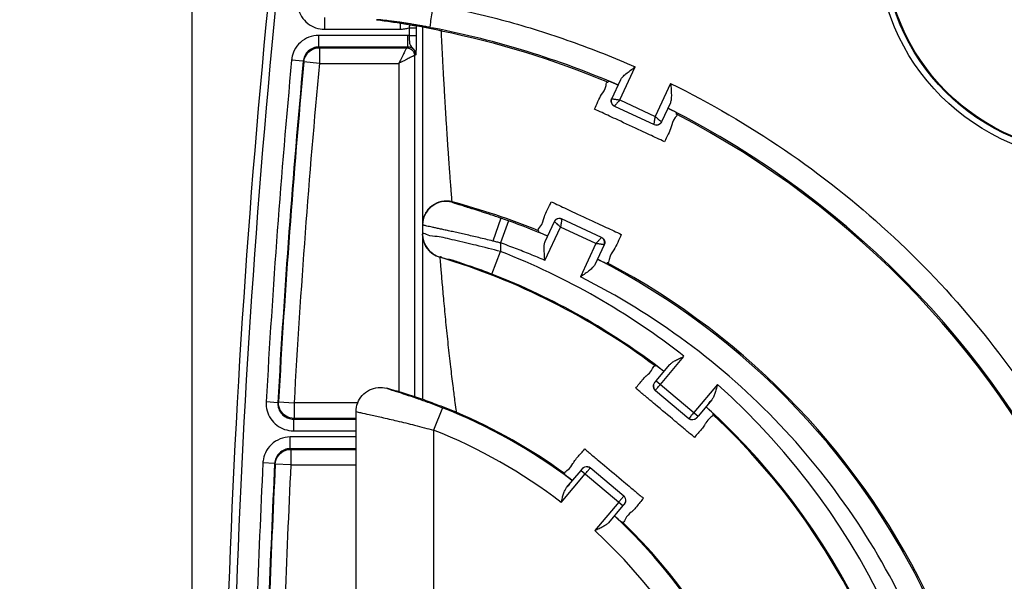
# Model space of a CAD drawing. Header units: inches. Extents: x 0 to 34, y 0 to 22.
# Tile 18 of 73: x 13.4 to 14.7, y 4.5 to 5.2. Entities that reach past the tile are written whole.
import ezdxf

# ---------------------------------------------------------------- set-up
doc = ezdxf.new("R2010")
doc.units = ezdxf.units.IN
doc.header["$LTSCALE"] = 1.87
doc.header["$MEASUREMENT"] = 0
doc.layers.get('0').update_dxf_attribs({"linetype": 'CONTINUOUS'})
doc.layers.add('DIMENSIONS', color=7, linetype='CONTINUOUS')
doc.styles.get("Standard").update_dxf_attribs({"font": 'txt', "width": 0.8})
doc.dimstyles.new('DIMSTYLE_1', dxfattribs={"dimtxt": 0.125, "dimasz": 0.18, "dimexe": 0.18, "dimexo": 0.0625, "dimgap": 0.09, "dimtad": 0, "dimtih": 1, "dimtoh": 1, "dimdec": 3, "dimzin": 4, "dimdsep": 46, "dimtxsty": 'STANDARD', "dimblk": '_FILLED', "dimblk1": '_FILLED', "dimblk2": '_FILLED', "dimcen": 0.09, "dimadec": 0, "dimazin": 0, "dimtp": 0.001, "dimtm": 0.001, "dimtfac": 1, "dimtdec": 3, "dimtofl": 0, "dimtmove": 0, "dimatfit": 3, "dimldrblk": '_FILLED', "dimfxl": 1, "dimtolj": 1, "dimtzin": 4, "dimarcsym": 0})

# ---------------------------------------------------------------- blocks, each defined once
blk = doc.blocks.new('_FILLED')
at = {"color": 0, "linetype": 'BYBLOCK'}
blk.add_solid([(0, 0), (-1, 0.1736), (-1, -0.1736)], dxfattribs=at)
blk = doc.blocks.new('*D8')
at = {"layer": 'DIMENSIONS', "color": 2, "linetype": 'CONTINUOUS'}
for p, q in [((13.6517, 4.3177), (13.6517, 7.3207)), ((20.187, 4.2632), (20.187, 7.3207)), ((13.6517, 7.1957), (16.2943, 7.1957)), ((20.187, 7.1957), (17.5443, 7.1957))]:
    blk.add_line(p, q, dxfattribs=at)
at = {"layer": 'DIMENSIONS', "color": 2, "linetype": 'CONTINUOUS', "xscale": 0.18, "yscale": 0.18, "zscale": 0.18, "rotation": 180}
blk.add_blockref('_FILLED', (13.6517, 7.1957), dxfattribs=at)
at = {"layer": 'DIMENSIONS', "color": 2, "linetype": 'CONTINUOUS', "xscale": 0.18, "yscale": 0.18, "zscale": 0.18}
blk.add_blockref('_FILLED', (20.187, 7.1957), dxfattribs=at)
at = {"layer": 'DIMENSIONS', "color": 2, "linetype": 'CONTINUOUS', "width": 0.8}
for s, p in [('6.535', (16.3568, 7.1332)), ('[', (16.9818, 7.1332)), ('166', (17.0818, 7.1332)), (']', (17.3818, 7.1332))]:
    blk.add_text(s, height=0.125, dxfattribs=at).set_placement(p)
blk = doc.blocks.new('*D13')
at = {"layer": 'DIMENSIONS', "color": 2, "linetype": 'CONTINUOUS'}
for p, q in [((13.8785, 6.0973), (12.522, 6.0973)), ((12.647, 6.0973), (12.647, 5.2563)), ((12.647, 4.0707), (12.647, 5.0063)), ((13.4047, 4.0707), (12.522, 4.0707))]:
    blk.add_line(p, q, dxfattribs=at)
at = {"layer": 'DIMENSIONS', "color": 2, "linetype": 'CONTINUOUS', "xscale": 0.18, "yscale": 0.18, "zscale": 0.18}
for p, rotation in [((12.647, 6.0973), 90), ((12.647, 4.0707), 270)]:
    blk.add_blockref('_FILLED', p, dxfattribs=dict(at, rotation=rotation))
at = {"layer": 'DIMENSIONS', "color": 2, "linetype": 'CONTINUOUS', "width": 0.8}
for s, p in [('[', (12.6095, 5.0688)), (']', (13.2095, 5.0688)), ('2.027', (11.9845, 5.0688)), ('51.48', (12.7095, 5.0688))]:
    blk.add_text(s, height=0.125, dxfattribs=at).set_placement(p)

msp = doc.modelspace()

# ---------------------------------------------------------------- linework, layer by layer
at = {"color": 7, "linetype": 'CONTINUOUS'}
for p, q in [((13.8213, 5.2246), (13.8213, 5.2096)), ((13.9182, 5.2174), (13.9182, 5.2096)), ((13.947, 5.2129), (13.947, 4.9469)), ((13.8138, 5.1867), (13.8138, 5.2017)), ((13.9282, 5.2017), (13.8138, 5.2017)), ((13.8213, 5.2096), (13.9182, 5.2096)), ((13.9282, 5.1867), (13.9282, 5.2017)), ((13.9296, 5.2115), (13.9296, 5.2017)), ((13.9296, 5.2115), (13.9386, 5.2115)), ((13.9296, 5.2017), (13.9386, 5.2017)), ((13.9386, 5.2115), (13.9386, 5.2017)), ((13.971, 5.2071), (13.971, 5.2078)), ((13.9282, 5.1867), (13.8138, 5.1867)), ((13.8146, 5.1858), (13.8146, 5.1658)), ((13.8146, 5.1858), (13.9265, 5.1858)), ((13.9382, 5.1767), (13.9365, 5.1758)), ((13.9365, 5.1758), (13.9365, 4.7383)), ((13.7939, 5.1685), (13.779, 5.1699)), ((13.7939, 5.1685), (13.7947, 5.1677)), ((13.8146, 5.1658), (13.7947, 5.1677)), ((13.8146, 5.1658), (13.9165, 5.1658)), ((13.9165, 5.1658), (13.9165, 4.7446)), ((14.1997, 5.1189), (14.2195, 5.1612)), ((14.1842, 5.1416), (14.1857, 5.1428)), ((14.1894, 5.1204), (14.2009, 5.145)), ((14.2649, 5.14), (14.2452, 5.0977)), ((14.1997, 5.1189), (14.2452, 5.0977)), ((14.2645, 5.1153), (14.253, 5.0907)), ((14.1928, 5.1111), (14.2437, 5.0874)), ((14.2726, 5.1004), (14.2725, 5.1023)), ((13.9847, 4.9876), (13.9847, 4.9882)), ((14.0471, 4.9672), (14.0371, 4.9379)), ((14.057, 4.9637), (14.047, 4.9355)), ((14.104, 4.9372), (14.1159, 4.9629)), ((14.1762, 4.9425), (14.1252, 4.9663)), ((14.0954, 4.9511), (14.0955, 4.9493)), ((14.1038, 4.9131), (14.1237, 4.9559)), ((14.1692, 4.9347), (14.1237, 4.9559)), ((13.947, 4.9468), (13.947, 4.7347)), ((14.047, 4.9355), (14.047, 4.9244)), ((14.1692, 4.9347), (14.1492, 4.8919)), ((14.0357, 4.8955), (14.047, 4.9244)), ((14.1795, 4.9332), (14.1676, 4.9076)), ((13.969, 4.9172), (13.969, 4.9171)), ((14.1837, 4.9099), (14.1823, 4.9088)), ((14.2517, 4.7542), (14.2819, 4.7901)), ((14.2449, 4.7778), (14.2461, 4.7783)), ((14.2464, 4.7587), (14.2638, 4.7795)), ((14.2464, 4.7587), (14.3001, 4.7136)), ((14.2442, 4.7564), (14.2444, 4.7564)), ((14.2453, 4.7465), (14.2883, 4.7104)), ((14.3249, 4.7541), (14.2947, 4.7181)), ((14.3175, 4.7344), (14.3001, 4.7136)), ((13.7613, 4.7307), (13.7464, 4.7316)), ((13.7622, 4.7316), (13.7613, 4.7307)), ((13.7622, 4.7316), (13.7822, 4.7305)), ((13.7822, 4.7305), (13.7822, 4.7105)), ((13.8639, 4.7305), (13.7822, 4.7305)), ((13.9725, 4.7242), (13.9611, 4.6954)), ((13.7813, 4.7096), (13.7813, 4.6946)), ((13.7813, 4.7096), (13.8617, 4.7096)), ((13.8617, 4.7105), (13.7822, 4.7105)), ((13.8617, 4.2969), (13.8617, 4.7193)), ((13.9901, 4.7184), (13.9901, 4.7183)), ((14.2982, 4.7113), (14.2982, 4.711)), ((14.3192, 4.7155), (14.3195, 4.7168)), ((13.9611, 4.6954), (13.9611, 4.306)), ((13.7772, 4.6717), (13.7772, 4.6867)), ((13.8617, 4.6867), (13.7772, 4.6867)), ((13.7813, 4.6946), (13.8617, 4.6946)), ((13.8617, 4.6717), (13.7772, 4.6717)), ((13.778, 4.6708), (13.778, 4.6508)), ((13.778, 4.6708), (13.8617, 4.6708)), ((13.7572, 4.6527), (13.7423, 4.6534)), ((13.7572, 4.6527), (13.7581, 4.6518)), ((13.778, 4.6508), (13.7581, 4.6518)), ((13.778, 4.6508), (13.8617, 4.6508)), ((14.152, 4.6462), (14.1519, 4.6464)), ((14.2048, 4.611), (14.1618, 4.6471)), ((14.1246, 4.6026), (14.1554, 4.6394)), ((14.129, 4.6397), (14.1287, 4.6385)), ((14.1316, 4.6219), (14.15, 4.6439)), ((14.15, 4.6439), (14.2038, 4.5988)), ((14.1984, 4.6033), (14.1676, 4.5666)), ((14.2038, 4.5988), (14.1853, 4.5768)), ((14.206, 4.6011), (14.2057, 4.6011)), ((14.2033, 4.5774), (14.2021, 4.5769))]:
    msp.add_line(p, q, dxfattribs=at)
for radius in [0.279, 0.271, 0.27]:
    msp.add_circle((14.809, 5.3207), radius, dxfattribs=at)
for centre, radius, start, end in [((25.587, 4.0707), 11.896, 170.70677, 179.02821), ((25.587, 4.0707), 11.886, 170.70677, 179.01168), ((13.7386, 4.0707), 1.1618, 66.7448, 78.9656), ((13.7386, 4.0707), 1.16, 67.4079, 78.4458), ((25.587, 4.0707), 11.859, 174.68128, 176.80522), ((25.587, 4.0707), 11.844, 174.68128, 176.80522), ((25.587, 4.0707), 11.8432, 174.68511, 176.80078), ((25.587, 4.0707), 11.8232, 174.6851, 176.80078), ((13.7386, 4.0707), 1.1617, 66.7395, 67.3635), ((13.7386, 4.0707), 1.1617, 62.6365, 63.2605), ((13.7386, 4.0707), 1.1618, 23.7448, 63.2552), ((13.7386, 4.0707), 1.16, 24.4079, 62.5921), ((13.7386, 4.0707), 0.95, 67.9405, 74.9847), ((13.7386, 4.0707), 0.9482, 67.1382, 70.3767), ((13.7386, 4.0707), 0.9483, 67.1309, 67.8955), ((13.978, 4.9468), 0.031, 179.9901, 253.2793), ((13.7148, 4.0707), 0.9161, 51.7553, 68.7418), ((13.7148, 4.0707), 0.8838, 53.144, 73.2821), ((13.7386, 4.0707), 0.9483, 62.1045, 62.8691), ((13.7386, 4.0707), 0.9482, 24.1382, 62.8618), ((13.7386, 4.0707), 0.95, 24.9405, 62.0595), ((13.7148, 4.0707), 0.8851, 52.2835, 68.7418), ((13.7148, 4.0707), 0.8849, 52.2853, 53.1032), ((13.7148, 4.0707), 0.9161, 311.7553, 48.2447), ((13.7148, 4.0707), 0.7025, 52.9712, 68.4848), ((13.7148, 4.0707), 0.8849, 46.8968, 47.7444), ((13.7148, 4.0707), 0.8851, 312.2835, 47.7165), ((13.7148, 4.0707), 0.7038, 53.9493, 66.9756), ((13.7148, 4.0707), 0.8838, 313.144, 46.856), ((13.7148, 4.0707), 0.6715, 52.395, 68.4848), ((25.587, 4.0707), 11.859, 177.18332, 178.98989), ((25.587, 4.0707), 11.844, 177.18331, 178.97273), ((25.587, 4.0707), 11.8432, 177.18732, 178.97174), ((25.587, 4.0707), 11.8232, 177.18731, 178.94855), ((13.7148, 4.0707), 0.7027, 52.8412, 53.9093), ((13.7148, 4.0707), 0.7025, 312.9929, 47.1225), ((13.7148, 4.0707), 0.7027, 46.0907, 47.1214), ((13.7148, 4.0707), 0.7038, 313.9493, 46.0507), ((13.7148, 4.0707), 0.6715, 312.395, 47.605)]:
    msp.add_arc(centre, radius, start, end, dxfattribs=at)
for points, knots in [([(13.7865, 5.2481), (13.7861, 5.2442), (13.7867, 5.2363), (13.7913, 5.2254), (13.7993, 5.2166), (13.8096, 5.2109), (13.8175, 5.2096), (13.8213, 5.2096)], [0, 0, 0, 0, 0.200642, 0.400273, 0.599999, 0.799524, 1, 1, 1, 1]), ([(13.9571, 5.2118), (13.9563, 5.2122), (13.9576, 5.2162), (13.9574, 5.2215), (13.9593, 5.231), (13.9604, 5.2378), (13.9611, 5.2415)], [0, 0, 0, 0, 0.0833, 0.301154, 0.622569, 1, 1, 1, 1]), ([(13.9667, 5.2405), (13.9957, 5.2348), (14.0531, 5.2214), (14.1376, 5.1949), (14.1925, 5.1731), (14.2195, 5.1612)], [0, 0, 0, 0, 0.333285, 0.666644, 1, 1, 1, 1]), ([(13.888, 5.2218), (13.8944, 5.221), (13.9072, 5.2192), (13.9263, 5.2162), (13.939, 5.214), (13.9454, 5.2129)], [0, 0, 0, 0, 0.333337, 0.666644, 1, 1, 1, 1]), ([(13.9388, 5.2151), (13.9369, 5.2154), (13.933, 5.2161), (13.9273, 5.217), (13.9218, 5.2178), (13.9166, 5.2186), (13.9118, 5.2192), (13.9073, 5.2198), (13.9032, 5.2203), (13.8994, 5.2208), (13.8962, 5.2211), (13.8934, 5.2214), (13.8911, 5.2216), (13.8894, 5.2217), (13.8884, 5.2218), (13.888, 5.2218)], [0, 0, 0, 0, 0.116465, 0.229806, 0.338227, 0.440366, 0.535961, 0.624609, 0.705977, 0.779467, 0.843925, 0.898333, 0.942539, 0.976539, 1, 1, 1, 1]), ([(13.9571, 5.2118), (13.955, 5.2122), (13.9509, 5.2129), (13.9449, 5.214), (13.9408, 5.2147), (13.9388, 5.2151)], [0, 0, 0, 0, 0.338179, 0.672163, 1, 1, 1, 1]), ([(13.9454, 5.2129), (13.9481, 5.2124), (13.9537, 5.2113), (13.9593, 5.2102), (13.9622, 5.2096)], [0, 0, 0, 0, 0.490493, 1, 1, 1, 1]), ([(13.8138, 5.2017), (13.8095, 5.2017), (13.8009, 5.2001), (13.7897, 5.1932), (13.7824, 5.1834), (13.7799, 5.176), (13.7793, 5.1727)], [0, 0, 0, 0, 0.264416, 0.528005, 0.791772, 1, 1, 1, 1]), ([(13.9182, 5.2096), (13.9202, 5.2096), (13.924, 5.2099), (13.9278, 5.2109), (13.9296, 5.2115)], [0, 0, 0, 0, 0.506739, 1, 1, 1, 1]), ([(13.9296, 5.2017), (13.9294, 5.2017), (13.9289, 5.2017), (13.9284, 5.2017), (13.9282, 5.2017)], [0, 0, 0, 0, 0.498884, 1, 1, 1, 1]), ([(13.9296, 5.2017), (13.9297, 5.1998), (13.9298, 5.1965), (13.9302, 5.1922), (13.931, 5.1886), (13.9338, 5.1858), (13.9357, 5.1839), (13.9366, 5.1825)], [0, 0, 0, 0, 0.258972, 0.461286, 0.613782, 0.770599, 1, 1, 1, 1]), ([(13.9386, 5.2017), (13.9386, 5.1987), (13.9386, 5.1935), (13.9385, 5.1868), (13.9385, 5.1821), (13.9384, 5.1792), (13.9383, 5.1776), (13.9382, 5.1769), (13.9382, 5.1767)], [0, 0, 0, 0, 0.35102, 0.622722, 0.808399, 0.917387, 0.970913, 1, 1, 1, 1]), ([(13.9571, 5.2118), (13.9577, 5.2116), (13.959, 5.2114), (13.9603, 5.2111), (13.961, 5.211)], [0, 0, 0, 0, 0.502023, 1, 1, 1, 1]), ([(13.9847, 4.9882), (13.9847, 4.9884), (13.9847, 4.9889), (13.9846, 4.9901), (13.9844, 4.9922), (13.9842, 4.9951), (13.9839, 4.9987), (13.9836, 5.0032), (13.9832, 5.0084), (13.9827, 5.0142), (13.9822, 5.0208), (13.9817, 5.0279), (13.9811, 5.0356), (13.9806, 5.0438), (13.98, 5.0525), (13.9793, 5.0615), (13.9787, 5.0707), (13.9781, 5.0802), (13.9775, 5.0898), (13.9769, 5.0995), (13.9763, 5.1091), (13.9757, 5.1186), (13.9752, 5.1279), (13.9747, 5.1369), (13.9742, 5.1456), (13.9737, 5.154), (13.9733, 5.1619), (13.9729, 5.1693), (13.9725, 5.1761), (13.9722, 5.1823), (13.9719, 5.1879), (13.9717, 5.1928), (13.9715, 5.1971), (13.9713, 5.2006), (13.9711, 5.2033), (13.971, 5.2053), (13.971, 5.2065), (13.971, 5.207), (13.971, 5.2071)], [0, 0, 0, 0, 0.001847, 0.007441, 0.016829, 0.030014, 0.046921, 0.067321, 0.091071, 0.118019, 0.147928, 0.180634, 0.215962, 0.253671, 0.293326, 0.334472, 0.37685, 0.420208, 0.464223, 0.508474, 0.552516, 0.595968, 0.63854, 0.67994, 0.719874, 0.758052, 0.794181, 0.827973, 0.859193, 0.887644, 0.913189, 0.935727, 0.955098, 0.971144, 0.983672, 0.992662, 0.998137, 1, 1, 1, 1]), ([(13.8138, 5.1867), (13.8114, 5.1867), (13.8064, 5.1858), (13.8001, 5.1818), (13.7955, 5.1758), (13.7941, 5.171), (13.7939, 5.1685)], [0, 0, 0, 0, 0.250395, 0.500041, 0.749843, 1, 1, 1, 1]), ([(13.798, 5.1769), (13.7998, 5.1796), (13.8048, 5.1842), (13.8114, 5.1858), (13.8146, 5.1858)], [0, 0, 0, 0, 0.500004, 1, 1, 1, 1]), ([(13.9232, 5.1794), (13.9228, 5.1784), (13.9218, 5.1765), (13.9202, 5.1733), (13.9184, 5.1697), (13.9171, 5.1671), (13.9165, 5.1658)], [0, 0, 0, 0, 0.201409, 0.439385, 0.708314, 1, 1, 1, 1]), ([(13.9365, 5.1758), (13.9364, 5.1758), (13.9362, 5.1757), (13.9357, 5.1754), (13.9348, 5.175), (13.9336, 5.1744), (13.9319, 5.1736), (13.9297, 5.1725), (13.927, 5.1711), (13.9239, 5.1695), (13.9203, 5.1677), (13.9178, 5.1665), (13.9165, 5.1658)], [0, 0, 0, 0, 0.009734, 0.034446, 0.075169, 0.13488, 0.217681, 0.326993, 0.462918, 0.623175, 0.804017, 1, 1, 1, 1]), ([(13.9265, 5.1858), (13.9264, 5.1858), (13.9263, 5.1855), (13.9261, 5.1851), (13.9257, 5.1842), (13.9251, 5.183), (13.9242, 5.1814), (13.9236, 5.1801), (13.9232, 5.1794)], [0, 0, 0, 0, 0.027165, 0.101261, 0.22515, 0.407957, 0.662533, 1, 1, 1, 1]), ([(13.9265, 5.1858), (13.9282, 5.1858), (13.9317, 5.1849), (13.9343, 5.1823), (13.9351, 5.1808)], [0, 0, 0, 0, 0.499944, 1, 1, 1, 1]), ([(13.9382, 5.1767), (13.9382, 5.1771), (13.9382, 5.1779), (13.9379, 5.1791), (13.9375, 5.1804), (13.9369, 5.1818), (13.936, 5.1831), (13.9348, 5.1843), (13.9334, 5.1853), (13.9318, 5.1861), (13.93, 5.1866), (13.9288, 5.1867), (13.9282, 5.1867)], [0, 0, 0, 0, 0.074822, 0.154479, 0.240728, 0.334615, 0.435918, 0.543356, 0.655065, 0.769141, 0.884222, 1, 1, 1, 1]), ([(14.2009, 5.145), (14.2015, 5.1463), (14.2037, 5.149), (14.2079, 5.1527), (14.2133, 5.1568), (14.2173, 5.1597), (14.2195, 5.1612)], [0, 0, 0, 0, 0.177712, 0.40789, 0.684828, 1, 1, 1, 1]), ([(14.1674, 5.1071), (14.1703, 5.1134), (14.1747, 5.1252), (14.1808, 5.1316), (14.1821, 5.1376)], [0, 0, 0, 0, 0.611004, 1, 1, 1, 1]), ([(14.2649, 5.14), (14.2651, 5.1374), (14.2655, 5.1326), (14.2659, 5.1258), (14.2657, 5.1201), (14.2651, 5.1167), (14.2645, 5.1153)], [0, 0, 0, 0, 0.311078, 0.589685, 0.821625, 1, 1, 1, 1]), ([(14.2649, 5.14), (14.3154, 5.1151), (14.4131, 5.0581), (14.5459, 4.9529), (14.6626, 4.8298), (14.7604, 4.6919), (14.812, 4.5917), (14.834, 4.5403)], [0, 0, 0, 0, 0.200234, 0.40043, 0.600842, 0.801158, 1, 1, 1, 1]), ([(14.1926, 5.111), (14.1915, 5.1115), (14.1895, 5.1132), (14.1882, 5.1167), (14.1887, 5.1192), (14.1892, 5.1203)], [0, 0, 0, 0, 0.333331, 0.666669, 1, 1, 1, 1]), ([(14.1894, 5.1204), (14.1889, 5.1193), (14.1884, 5.1168), (14.1897, 5.1132), (14.1917, 5.1116), (14.1928, 5.1111)], [0, 0, 0, 0, 0.333316, 0.666658, 1, 1, 1, 1]), ([(14.1894, 5.1204), (14.1895, 5.1204), (14.1897, 5.1204), (14.1901, 5.1203), (14.1909, 5.1202), (14.192, 5.12), (14.1934, 5.1198), (14.1952, 5.1196), (14.1966, 5.1194), (14.1973, 5.1193)], [0, 0, 0, 0, 0.020417, 0.078243, 0.174601, 0.312212, 0.494694, 0.724437, 1, 1, 1, 1]), ([(14.1997, 5.1189), (14.1992, 5.1183), (14.1982, 5.1171), (14.1967, 5.1155), (14.1955, 5.1141), (14.1945, 5.113), (14.1938, 5.1122), (14.1933, 5.1116), (14.193, 5.1113), (14.1929, 5.1112)], [0, 0, 0, 0, 0.242004, 0.45523, 0.632997, 0.774197, 0.880686, 0.955258, 1, 1, 1, 1]), ([(14.2437, 5.0874), (14.2437, 5.0874), (14.2438, 5.0878), (14.2439, 5.0886), (14.2441, 5.09), (14.2444, 5.0921), (14.2446, 5.0937), (14.2448, 5.0946)], [0, 0, 0, 0, 0.034919, 0.144406, 0.340861, 0.628865, 1, 1, 1, 1]), ([(14.2437, 5.0874), (14.2448, 5.0869), (14.2473, 5.0864), (14.2509, 5.0877), (14.2525, 5.0897), (14.253, 5.0907)], [0, 0, 0, 0, 0.333326, 0.666665, 1, 1, 1, 1]), ([(14.2531, 5.0905), (14.2526, 5.0894), (14.2509, 5.0875), (14.2474, 5.0862), (14.2449, 5.0866), (14.2438, 5.0871)], [0, 0, 0, 0, 0.333331, 0.666669, 1, 1, 1, 1]), ([(14.2452, 5.0977), (14.246, 5.097), (14.2475, 5.0957), (14.2494, 5.0939), (14.251, 5.0925), (14.2521, 5.0916), (14.2526, 5.0911), (14.2528, 5.0909)], [0, 0, 0, 0, 0.310895, 0.5759, 0.781527, 0.921784, 1, 1, 1, 1]), ([(13.9847, 4.9882), (13.9803, 4.9894), (13.9709, 4.9897), (13.9581, 4.9839), (13.9491, 4.973), (13.947, 4.9638), (13.947, 4.9592)], [0, 0, 0, 0, 0.250004, 0.500006, 0.750004, 1, 1, 1, 1]), ([(13.9847, 4.9876), (13.9804, 4.9888), (13.9709, 4.9891), (13.9581, 4.9832), (13.9491, 4.9724), (13.947, 4.9631), (13.947, 4.9586)], [0, 0, 0, 0, 0.250016, 0.500026, 0.75002, 1, 1, 1, 1]), ([(14.0471, 4.9672), (14.0449, 4.968), (14.0405, 4.9695), (14.0341, 4.9717), (14.0279, 4.9737), (14.022, 4.9756), (14.0165, 4.9774), (14.0114, 4.979), (14.0068, 4.9804), (14.0026, 4.9817), (13.9989, 4.9829), (13.9956, 4.9839), (13.9927, 4.9848), (13.9903, 4.9856), (13.9883, 4.9862), (13.9868, 4.9867), (13.9857, 4.9871), (13.9851, 4.9874), (13.9847, 4.9875), (13.9847, 4.9876)], [0, 0, 0, 0, 0.108468, 0.211645, 0.310216, 0.405186, 0.494572, 0.575639, 0.648451, 0.714793, 0.775299, 0.828145, 0.873463, 0.911956, 0.944094, 0.968779, 0.985864, 0.996217, 1, 1, 1, 1]), ([(14.057, 4.9637), (14.0554, 4.9643), (14.0521, 4.9655), (14.0488, 4.9666), (14.0471, 4.9672)], [0, 0, 0, 0, 0.500211, 1, 1, 1, 1]), ([(14.0972, 4.9556), (14.1013, 4.9609), (14.1017, 4.9646), (14.103, 4.9687), (14.103, 4.9689)], [0, 0, 0, 0, 0.955329, 1, 1, 1, 1]), ([(14.1159, 4.9631), (14.1164, 4.9642), (14.118, 4.9661), (14.1216, 4.9674), (14.1241, 4.967), (14.1252, 4.9665)], [0, 0, 0, 0, 0.333331, 0.666669, 1, 1, 1, 1]), ([(14.1252, 4.9663), (14.1242, 4.9668), (14.1216, 4.9672), (14.1181, 4.9659), (14.1165, 4.964), (14.1159, 4.9629)], [0, 0, 0, 0, 0.333326, 0.666665, 1, 1, 1, 1]), ([(14.1237, 4.9559), (14.123, 4.9566), (14.1215, 4.9579), (14.1195, 4.9597), (14.118, 4.9611), (14.1169, 4.962), (14.1163, 4.9625), (14.1161, 4.9627)], [0, 0, 0, 0, 0.310895, 0.5759, 0.781527, 0.921784, 1, 1, 1, 1]), ([(14.1252, 4.9663), (14.1252, 4.9662), (14.1252, 4.9658), (14.1251, 4.965), (14.1249, 4.9636), (14.1246, 4.9615), (14.1243, 4.9599), (14.1242, 4.9591)], [0, 0, 0, 0, 0.034919, 0.144406, 0.340861, 0.628865, 1, 1, 1, 1]), ([(14.047, 4.9244), (14.0365, 4.9272), (14.0166, 4.9325), (13.9903, 4.938), (13.967, 4.9446), (13.9572, 4.9434), (13.9469, 4.9485), (13.947, 4.9469)], [0, 0, 0, 0, 0.315478, 0.59543, 0.814029, 0.952723, 1, 1, 1, 1]), ([(13.9636, 4.9547), (13.9622, 4.955), (13.9595, 4.9556), (13.9558, 4.9564), (13.9527, 4.9571), (13.9503, 4.9577), (13.9485, 4.958), (13.9478, 4.9584), (13.9473, 4.9584)], [0, 0, 0, 0, 0.265817, 0.493945, 0.683508, 0.831433, 0.936357, 1, 1, 1, 1]), ([(14.0371, 4.9379), (14.034, 4.9387), (14.028, 4.9402), (14.0191, 4.9423), (14.0105, 4.9443), (14.0023, 4.9462), (13.9945, 4.9479), (13.9872, 4.9496), (13.9805, 4.951), (13.9744, 4.9524), (13.9688, 4.9536), (13.9653, 4.9544), (13.9636, 4.9547)], [0, 0, 0, 0, 0.125703, 0.246758, 0.363736, 0.476559, 0.583389, 0.682345, 0.772868, 0.856087, 0.932323, 1, 1, 1, 1]), ([(13.969, 4.9172), (13.9649, 4.9185), (13.9569, 4.9228), (13.9489, 4.9337), (13.947, 4.9425), (13.947, 4.9469)], [0, 0, 0, 0, 0.333354, 0.666686, 1, 1, 1, 1]), ([(14.047, 4.9355), (14.0453, 4.9359), (14.042, 4.9367), (14.0387, 4.9375), (14.0371, 4.9379)], [0, 0, 0, 0, 0.500714, 1, 1, 1, 1]), ([(14.1038, 4.9131), (14.0975, 4.9158), (14.085, 4.921), (14.0661, 4.9285), (14.0534, 4.9332), (14.047, 4.9355)], [0, 0, 0, 0, 0.333344, 0.666687, 1, 1, 1, 1]), ([(14.1038, 4.9131), (14.1035, 4.9156), (14.1031, 4.9203), (14.1027, 4.927), (14.1027, 4.9326), (14.1034, 4.9359), (14.104, 4.9372)], [0, 0, 0, 0, 0.311344, 0.589627, 0.821338, 1, 1, 1, 1]), ([(14.1692, 4.9347), (14.1698, 4.9353), (14.1708, 4.9365), (14.1722, 4.9381), (14.1735, 4.9395), (14.1744, 4.9406), (14.1752, 4.9414), (14.1757, 4.942), (14.1759, 4.9423), (14.176, 4.9424)], [0, 0, 0, 0, 0.242004, 0.45523, 0.632997, 0.774197, 0.880686, 0.955258, 1, 1, 1, 1]), ([(14.1795, 4.9332), (14.1801, 4.9343), (14.1805, 4.9368), (14.1792, 4.9404), (14.1773, 4.942), (14.1762, 4.9425)], [0, 0, 0, 0, 0.333316, 0.666658, 1, 1, 1, 1]), ([(14.1764, 4.9426), (14.1775, 4.9421), (14.1794, 4.9404), (14.1807, 4.9369), (14.1803, 4.9344), (14.1798, 4.9333)], [0, 0, 0, 0, 0.333331, 0.666669, 1, 1, 1, 1]), ([(14.2016, 4.9465), (14.1985, 4.9399), (14.1938, 4.9272), (14.1874, 4.9207), (14.186, 4.9141)], [0, 0, 0, 0, 0.610252, 1, 1, 1, 1]), ([(14.1795, 4.9332), (14.1795, 4.9332), (14.1793, 4.9332), (14.1788, 4.9333), (14.1781, 4.9334), (14.177, 4.9336), (14.1755, 4.9338), (14.1737, 4.9341), (14.1724, 4.9342), (14.1717, 4.9344)], [0, 0, 0, 0, 0.020417, 0.078243, 0.174601, 0.312212, 0.494694, 0.724437, 1, 1, 1, 1]), ([(14.0357, 4.8955), (14.0288, 4.8982), (14.0156, 4.9032), (13.998, 4.9088), (13.9825, 4.9146), (13.9759, 4.9145), (13.969, 4.9183), (13.969, 4.9172)], [0, 0, 0, 0, 0.317345, 0.597701, 0.815671, 0.953414, 1, 1, 1, 1]), ([(13.969, 4.9171), (13.9691, 4.9159), (13.9695, 4.911), (13.9704, 4.9002), (13.9719, 4.8829), (13.974, 4.8601), (13.9765, 4.8335), (13.9794, 4.8052), (13.9825, 4.7779), (13.9854, 4.7541), (13.9877, 4.736), (13.9892, 4.7247), (13.9899, 4.7196), (13.9901, 4.7184)], [0, 0, 0, 0, 0.01842, 0.073405, 0.162252, 0.279501, 0.417112, 0.563945, 0.706151, 0.829708, 0.923364, 0.98082, 1, 1, 1, 1]), ([(14.1676, 4.9076), (14.167, 4.9063), (14.1648, 4.9036), (14.1606, 4.9), (14.1552, 4.896), (14.1513, 4.8933), (14.1492, 4.8919)], [0, 0, 0, 0, 0.178662, 0.410373, 0.688656, 1, 1, 1, 1]), ([(14.5802, 4.4377), (14.559, 4.4863), (14.508, 4.5801), (14.4083, 4.7056), (14.2881, 4.812), (14.1969, 4.8681), (14.1492, 4.8919)], [0, 0, 0, 0, 0.248886, 0.499441, 0.749708, 1, 1, 1, 1]), ([(14.2638, 4.7795), (14.2647, 4.7805), (14.267, 4.7824), (14.2712, 4.785), (14.2763, 4.7875), (14.28, 4.7892), (14.2819, 4.7901)], [0, 0, 0, 0, 0.193218, 0.427365, 0.699182, 1, 1, 1, 1]), ([(14.2461, 4.7587), (14.2459, 4.7585), (14.2456, 4.7581), (14.2451, 4.7575), (14.2446, 4.7569), (14.2445, 4.7567), (14.2441, 4.7564), (14.2442, 4.7564)], [0, 0, 0, 0, 0.25739, 0.518457, 0.756776, 0.932913, 1, 1, 1, 1]), ([(14.2444, 4.7564), (14.2444, 4.7564), (14.2445, 4.7565), (14.2448, 4.7568), (14.2452, 4.7573), (14.2457, 4.7579), (14.2461, 4.7584), (14.2464, 4.7587)], [0, 0, 0, 0, 0.036213, 0.150095, 0.352769, 0.643191, 1, 1, 1, 1]), ([(13.8617, 4.7193), (13.8617, 4.723), (13.8631, 4.7306), (13.8692, 4.7405), (13.8785, 4.7476), (13.8897, 4.7508), (13.8974, 4.7501), (13.9011, 4.7491)], [0, 0, 0, 0, 0.196733, 0.395152, 0.600895, 0.801035, 1, 1, 1, 1]), ([(13.9645, 4.7284), (13.9575, 4.731), (13.9436, 4.7361), (13.9224, 4.743), (13.9082, 4.7471), (13.9011, 4.7491)], [0, 0, 0, 0, 0.333258, 0.666576, 1, 1, 1, 1]), ([(13.9011, 4.7491), (13.9025, 4.7485), (13.9067, 4.7472), (13.9148, 4.7446), (13.926, 4.741), (13.9399, 4.7363), (13.9499, 4.7327), (13.9553, 4.7308)], [0, 0, 0, 0, 0.082334, 0.231797, 0.441468, 0.701764, 1, 1, 1, 1]), ([(14.2442, 4.7564), (14.2434, 4.7554), (14.2423, 4.7531), (14.2425, 4.7506), (14.2429, 4.7495)], [0, 0, 0, 0, 0.499995, 1, 1, 1, 1]), ([(14.2444, 4.7564), (14.2436, 4.7555), (14.2425, 4.7531), (14.2428, 4.7506), (14.2432, 4.7495)], [0, 0, 0, 0, 0.499993, 1, 1, 1, 1]), ([(14.2453, 4.7465), (14.2454, 4.7466), (14.2456, 4.747), (14.2465, 4.7479), (14.2477, 4.7494), (14.2496, 4.7516), (14.2509, 4.7532), (14.2517, 4.7542)], [0, 0, 0, 0, 0.036194, 0.150254, 0.352675, 0.642079, 1, 1, 1, 1]), ([(14.3249, 4.7541), (14.3243, 4.752), (14.3233, 4.7481), (14.3217, 4.7427), (14.3199, 4.7381), (14.3184, 4.7354), (14.3175, 4.7344)], [0, 0, 0, 0, 0.300818, 0.572635, 0.806782, 1, 1, 1, 1]), ([(13.7464, 4.7316), (13.7461, 4.7278), (13.747, 4.7201), (13.7518, 4.7097), (13.7597, 4.7013), (13.7699, 4.6959), (13.7775, 4.6946), (13.7813, 4.6946)], [0, 0, 0, 0, 0.199705, 0.399349, 0.600167, 0.800001, 1, 1, 1, 1]), ([(13.7613, 4.7307), (13.7612, 4.7286), (13.7617, 4.7242), (13.7644, 4.7182), (13.769, 4.7134), (13.7748, 4.7103), (13.7791, 4.7096), (13.7813, 4.7096)], [0, 0, 0, 0, 0.200146, 0.39995, 0.599877, 0.799304, 1, 1, 1, 1]), ([(13.7822, 4.7105), (13.7786, 4.7105), (13.7714, 4.7125), (13.7637, 4.7206), (13.762, 4.728), (13.7622, 4.7316)], [0, 0, 0, 0, 0.333331, 0.666669, 1, 1, 1, 1]), ([(13.9901, 4.7183), (13.9872, 4.7195), (13.9814, 4.7219), (13.9756, 4.7241), (13.9727, 4.7252)], [0, 0, 0, 0, 0.5066, 1, 1, 1, 1]), ([(13.8617, 4.7193), (13.8636, 4.7188), (13.8691, 4.7176), (13.8799, 4.7151), (13.8955, 4.7117), (13.915, 4.7072), (13.9334, 4.7027), (13.9451, 4.6996), (13.9492, 4.6985)], [0, 0, 0, 0, 0.063966, 0.189305, 0.369716, 0.596044, 0.856416, 1, 1, 1, 1]), ([(14.2914, 4.7141), (14.2909, 4.7135), (14.29, 4.7125), (14.289, 4.7112), (14.2884, 4.7106), (14.2883, 4.7104)], [0, 0, 0, 0, 0.488347, 0.853037, 1, 1, 1, 1]), ([(14.2947, 4.7181), (14.2942, 4.7174), (14.2931, 4.7161), (14.292, 4.7148), (14.2914, 4.7141)], [0, 0, 0, 0, 0.496087, 1, 1, 1, 1]), ([(14.2982, 4.7113), (14.2974, 4.7103), (14.2953, 4.7089), (14.2928, 4.7087), (14.2916, 4.7089)], [0, 0, 0, 0, 0.499995, 1, 1, 1, 1]), ([(14.2982, 4.711), (14.2974, 4.7101), (14.2953, 4.7086), (14.2928, 4.7084), (14.2916, 4.7086)], [0, 0, 0, 0, 0.499993, 1, 1, 1, 1]), ([(14.3001, 4.7136), (14.2999, 4.7134), (14.2996, 4.713), (14.2991, 4.7124), (14.2986, 4.7119), (14.2984, 4.7115), (14.2982, 4.7113), (14.2982, 4.7113)], [0, 0, 0, 0, 0.255139, 0.514051, 0.751143, 0.928283, 1, 1, 1, 1]), ([(14.2982, 4.711), (14.2982, 4.711), (14.2983, 4.7112), (14.2985, 4.7114), (14.2989, 4.7119), (14.2995, 4.7125), (14.2999, 4.713), (14.3001, 4.7133)], [0, 0, 0, 0, 0.032312, 0.14375, 0.346159, 0.63884, 1, 1, 1, 1]), ([(13.7772, 4.6867), (13.7728, 4.6867), (13.7639, 4.685), (13.7525, 4.6777), (13.7452, 4.6674), (13.743, 4.6597), (13.7425, 4.6562)], [0, 0, 0, 0, 0.264401, 0.528004, 0.791779, 1, 1, 1, 1]), ([(13.7772, 4.6717), (13.7747, 4.6717), (13.7696, 4.6707), (13.7631, 4.6665), (13.7586, 4.6602), (13.7574, 4.6552), (13.7572, 4.6527)], [0, 0, 0, 0, 0.25044, 0.500066, 0.749849, 1, 1, 1, 1]), ([(13.761, 4.6614), (13.7628, 4.6643), (13.7679, 4.6691), (13.7747, 4.6708), (13.778, 4.6708)], [0, 0, 0, 0, 0.500004, 1, 1, 1, 1]), ([(14.1519, 4.6464), (14.1519, 4.6465), (14.1518, 4.6462), (14.1516, 4.6461), (14.1512, 4.6456), (14.1506, 4.645), (14.1502, 4.6444), (14.15, 4.6442)], [0, 0, 0, 0, 0.032312, 0.14375, 0.346159, 0.63884, 1, 1, 1, 1]), ([(14.15, 4.6439), (14.1502, 4.6441), (14.1505, 4.6445), (14.151, 4.6451), (14.1515, 4.6456), (14.1517, 4.646), (14.152, 4.6461), (14.152, 4.6462)], [0, 0, 0, 0, 0.255139, 0.514051, 0.751143, 0.928283, 1, 1, 1, 1]), ([(14.1519, 4.6464), (14.1527, 4.6474), (14.1548, 4.6488), (14.1573, 4.6491), (14.1585, 4.6488)], [0, 0, 0, 0, 0.499993, 1, 1, 1, 1]), ([(14.152, 4.6462), (14.1527, 4.6471), (14.1548, 4.6486), (14.1573, 4.6488), (14.1585, 4.6486)], [0, 0, 0, 0, 0.499995, 1, 1, 1, 1]), ([(14.1587, 4.6433), (14.1592, 4.6439), (14.1601, 4.645), (14.1611, 4.6463), (14.1617, 4.6468), (14.1618, 4.6471)], [0, 0, 0, 0, 0.488347, 0.853037, 1, 1, 1, 1]), ([(14.1554, 4.6394), (14.156, 4.64), (14.1571, 4.6413), (14.1581, 4.6427), (14.1587, 4.6433)], [0, 0, 0, 0, 0.496087, 1, 1, 1, 1]), ([(14.1246, 4.6026), (14.1251, 4.6046), (14.126, 4.6084), (14.1276, 4.6138), (14.1293, 4.6183), (14.1307, 4.6209), (14.1316, 4.6219)], [0, 0, 0, 0, 0.300281, 0.571638, 0.805887, 1, 1, 1, 1]), ([(14.2048, 4.611), (14.2047, 4.6109), (14.2045, 4.6105), (14.2037, 4.6096), (14.2024, 4.608), (14.2005, 4.6059), (14.1992, 4.6042), (14.1984, 4.6033)], [0, 0, 0, 0, 0.036194, 0.150254, 0.352675, 0.642079, 1, 1, 1, 1]), ([(14.2057, 4.6011), (14.2065, 4.602), (14.2076, 4.6043), (14.2073, 4.6068), (14.2069, 4.608)], [0, 0, 0, 0, 0.499993, 1, 1, 1, 1]), ([(14.206, 4.6011), (14.2067, 4.602), (14.2078, 4.6043), (14.2076, 4.6069), (14.2072, 4.608)], [0, 0, 0, 0, 0.499995, 1, 1, 1, 1]), ([(14.2057, 4.6011), (14.2057, 4.6011), (14.2056, 4.6009), (14.2053, 4.6007), (14.205, 4.6002), (14.2044, 4.5996), (14.204, 4.5991), (14.2038, 4.5988)], [0, 0, 0, 0, 0.036213, 0.150095, 0.352769, 0.643191, 1, 1, 1, 1]), ([(14.204, 4.5988), (14.2042, 4.599), (14.2046, 4.5994), (14.205, 4.6), (14.2055, 4.6005), (14.2056, 4.6008), (14.206, 4.6011), (14.206, 4.6011)], [0, 0, 0, 0, 0.25739, 0.518457, 0.756776, 0.932913, 1, 1, 1, 1]), ([(14.1853, 4.5768), (14.1844, 4.5758), (14.1821, 4.5739), (14.178, 4.5714), (14.173, 4.569), (14.1694, 4.5674), (14.1676, 4.5666)], [0, 0, 0, 0, 0.194113, 0.428362, 0.699719, 1, 1, 1, 1])]:
    msp.add_open_spline(points, degree=3, knots=knots, dxfattribs=at)
for points in [[(13.9305, 5.216), (13.9302, 5.2145), (13.9299, 5.213), (13.9296, 5.2115)], [(13.9386, 5.214), (13.9386, 5.2132), (13.9386, 5.2124), (13.9386, 5.2115)], [(13.9622, 5.2096), (13.9651, 5.209), (13.968, 5.2084), (13.971, 5.2078)], [(13.971, 5.2071), (13.9701, 5.2073), (13.9692, 5.2075), (13.9683, 5.2078)], [(13.7947, 5.1677), (13.795, 5.1709), (13.7961, 5.1741), (13.798, 5.1769)], [(13.9351, 5.1808), (13.936, 5.1793), (13.9365, 5.1775), (13.9365, 5.1758)], [(13.9366, 5.1825), (13.9376, 5.1807), (13.9382, 5.1787), (13.9382, 5.1767)], [(13.7793, 5.1727), (13.7792, 5.1718), (13.7791, 5.1708), (13.779, 5.1699)], [(14.1821, 5.1376), (14.1825, 5.1397), (14.1829, 5.1422), (14.1842, 5.1416)], [(14.1973, 5.1193), (14.1981, 5.1191), (14.1989, 5.119), (14.1997, 5.1189)], [(14.1866, 5.0982), (14.1802, 5.1011), (14.1738, 5.1041), (14.1674, 5.1071)], [(14.1929, 5.1112), (14.1929, 5.1112), (14.1928, 5.1111), (14.1928, 5.1111)], [(14.2726, 5.1004), (14.2739, 5.0997), (14.2722, 5.0979), (14.2709, 5.0962)], [(14.1971, 5.0932), (14.1936, 5.0949), (14.1901, 5.0965), (14.1866, 5.0982)], [(14.2272, 5.0792), (14.2172, 5.0839), (14.2072, 5.0886), (14.1971, 5.0932)], [(14.2448, 5.0946), (14.2449, 5.0956), (14.2451, 5.0966), (14.2452, 5.0977)], [(14.2528, 5.0909), (14.2529, 5.0909), (14.2529, 5.0908), (14.253, 5.0907)], [(14.2709, 5.0962), (14.2671, 5.0914), (14.2667, 5.0879), (14.2656, 5.0842)], [(14.2378, 5.0743), (14.2343, 5.0759), (14.2307, 5.0776), (14.2272, 5.0792)], [(14.257, 5.0653), (14.2506, 5.0683), (14.2442, 5.0713), (14.2378, 5.0743)], [(14.2656, 5.0842), (14.2637, 5.0783), (14.2599, 5.0716), (14.257, 5.0653)], [(14.103, 4.9689), (14.105, 4.975), (14.109, 4.9819), (14.1119, 4.9883)], [(14.1119, 4.9883), (14.1184, 4.9853), (14.1248, 4.9823), (14.1312, 4.9793)], [(14.1312, 4.9793), (14.1348, 4.9777), (14.1384, 4.976), (14.1419, 4.9743)], [(14.1419, 4.9743), (14.1518, 4.9697), (14.1617, 4.9651), (14.1716, 4.9605)], [(14.1161, 4.9627), (14.1161, 4.9628), (14.116, 4.9628), (14.1159, 4.9629)], [(14.1716, 4.9605), (14.1752, 4.9588), (14.1788, 4.9571), (14.1824, 4.9555)], [(13.9473, 4.9584), (13.9471, 4.9585), (13.947, 4.9585), (13.947, 4.9586)], [(14.0954, 4.9511), (14.0939, 4.9517), (14.0958, 4.9537), (14.0972, 4.9556)], [(14.1242, 4.9591), (14.124, 4.958), (14.1239, 4.957), (14.1237, 4.9559)], [(14.1824, 4.9555), (14.1888, 4.9525), (14.1952, 4.9495), (14.2016, 4.9465)], [(14.1717, 4.9344), (14.1709, 4.9345), (14.17, 4.9346), (14.1692, 4.9347)], [(14.176, 4.9424), (14.1761, 4.9424), (14.1761, 4.9425), (14.1762, 4.9425)], [(14.186, 4.9141), (14.1855, 4.9119), (14.1852, 4.9092), (14.1837, 4.9099)], [(14.2362, 4.7672), (14.2381, 4.7689), (14.24, 4.7709), (14.2418, 4.7745)], [(14.2418, 4.7745), (14.2428, 4.7764), (14.2437, 4.7787), (14.2449, 4.7778)], [(14.2201, 4.7493), (14.2231, 4.7528), (14.226, 4.7567), (14.229, 4.7602)], [(14.229, 4.7602), (14.2304, 4.7618), (14.2319, 4.7634), (14.2333, 4.7647)], [(14.2333, 4.7647), (14.2335, 4.7649), (14.2337, 4.7651), (14.2339, 4.7652)], [(14.2339, 4.7652), (14.2347, 4.7659), (14.2354, 4.7665), (14.2362, 4.7672)], [(14.2307, 4.7404), (14.2272, 4.7434), (14.2237, 4.7463), (14.2201, 4.7493)], [(14.2429, 4.7495), (14.2434, 4.7483), (14.2441, 4.7473), (14.245, 4.7465)], [(14.2432, 4.7495), (14.2436, 4.7483), (14.2443, 4.7473), (14.2453, 4.7465)], [(14.2361, 4.7359), (14.2343, 4.7374), (14.2325, 4.7389), (14.2307, 4.7404)], [(14.2451, 4.7283), (14.2421, 4.7309), (14.2391, 4.7334), (14.2361, 4.7359)], [(14.3137, 4.7297), (14.3149, 4.7313), (14.3162, 4.7328), (14.3175, 4.7344)], [(13.9553, 4.7308), (13.961, 4.7286), (13.9667, 4.7264), (13.9725, 4.7242)], [(13.9727, 4.7252), (13.97, 4.7263), (13.9672, 4.7274), (13.9645, 4.7284)], [(14.2704, 4.7071), (14.262, 4.7142), (14.2535, 4.7213), (14.2451, 4.7283)], [(13.9901, 4.7183), (13.9895, 4.7185), (13.989, 4.7187), (13.9885, 4.7189)], [(14.2916, 4.7089), (14.2904, 4.7091), (14.2892, 4.7096), (14.2883, 4.7104)], [(14.2916, 4.7086), (14.2904, 4.7088), (14.2892, 4.7094), (14.2883, 4.7102)], [(14.3165, 4.7119), (14.3132, 4.7095), (14.3116, 4.7072), (14.3102, 4.705)], [(14.3192, 4.7155), (14.3203, 4.7145), (14.3182, 4.7132), (14.3165, 4.7119)], [(13.9492, 4.6985), (13.9532, 4.6975), (13.9571, 4.6964), (13.9611, 4.6954)], [(14.2794, 4.6995), (14.2764, 4.7021), (14.2734, 4.7046), (14.2704, 4.7071)], [(14.2848, 4.695), (14.283, 4.6965), (14.2812, 4.698), (14.2794, 4.6995)], [(14.2954, 4.6862), (14.2919, 4.6891), (14.2883, 4.6921), (14.2848, 4.695)], [(14.3046, 4.6968), (14.3017, 4.6932), (14.2983, 4.6897), (14.2954, 4.6862)], [(14.3083, 4.7018), (14.3072, 4.7001), (14.306, 4.6985), (14.3046, 4.6968)], [(14.3102, 4.705), (14.3096, 4.7039), (14.309, 4.7029), (14.3083, 4.7018)], [(14.1455, 4.6608), (14.1485, 4.6643), (14.1518, 4.6678), (14.1547, 4.6713)], [(14.1547, 4.6713), (14.1583, 4.6684), (14.1618, 4.6654), (14.1653, 4.6624)], [(13.7581, 4.6518), (13.7582, 4.6551), (13.7593, 4.6585), (13.761, 4.6614)], [(14.1413, 4.6552), (14.1425, 4.657), (14.1439, 4.6589), (14.1455, 4.6608)], [(14.1653, 4.6624), (14.1671, 4.6609), (14.1689, 4.6594), (14.1707, 4.6579)], [(14.1707, 4.6579), (14.1738, 4.6553), (14.1769, 4.6528), (14.1799, 4.6502)], [(13.7425, 4.6562), (13.7424, 4.6553), (13.7423, 4.6544), (13.7423, 4.6534)], [(14.1319, 4.6436), (14.1364, 4.6469), (14.138, 4.6498), (14.1397, 4.6526)], [(14.1397, 4.6526), (14.14, 4.6532), (14.1404, 4.6539), (14.1408, 4.6545)], [(14.1408, 4.6545), (14.141, 4.6547), (14.1411, 4.655), (14.1413, 4.6552)], [(14.1585, 4.6488), (14.1597, 4.6486), (14.1609, 4.6481), (14.1618, 4.6473)], [(14.1585, 4.6486), (14.1597, 4.6484), (14.1609, 4.6478), (14.1618, 4.6471)], [(14.1799, 4.6502), (14.1882, 4.6432), (14.1965, 4.6363), (14.2048, 4.6293)], [(14.129, 4.6397), (14.1277, 4.6406), (14.1301, 4.6421), (14.1319, 4.6436)], [(14.1354, 4.6266), (14.1342, 4.625), (14.1329, 4.6234), (14.1316, 4.6219)], [(14.2048, 4.6293), (14.2079, 4.6268), (14.2109, 4.6242), (14.214, 4.6216)], [(14.214, 4.6216), (14.2158, 4.6201), (14.2176, 4.6186), (14.2194, 4.6171)], [(14.2069, 4.608), (14.2065, 4.6091), (14.2058, 4.6102), (14.2048, 4.611)], [(14.2072, 4.608), (14.2067, 4.6092), (14.206, 4.6102), (14.2051, 4.611)], [(14.2194, 4.6171), (14.2229, 4.6141), (14.2264, 4.6112), (14.23, 4.6082)], [(14.23, 4.6082), (14.2271, 4.6047), (14.2241, 4.6008), (14.2212, 4.5973)], [(14.2212, 4.5973), (14.2196, 4.5954), (14.218, 4.5937), (14.2164, 4.5922)], [(14.2141, 4.5901), (14.2116, 4.588), (14.2091, 4.5859), (14.2066, 4.5809)], [(14.2158, 4.5916), (14.2153, 4.5911), (14.2147, 4.5906), (14.2141, 4.5901)], [(14.2164, 4.5922), (14.2162, 4.592), (14.216, 4.5918), (14.2158, 4.5916)], [(14.2066, 4.5809), (14.2055, 4.5788), (14.2044, 4.5762), (14.2033, 4.5774)]]:
    msp.add_open_spline(points, degree=3, dxfattribs=at)

# ---------------------------------------------------------------- dimensions: what is measured, and where the dimension line sits
at = {"layer": 'DIMENSIONS', "color": 2, "linetype": 'CONTINUOUS'}
for base, p1, p2, angle, picture, middle in [((13.6517, 7.1957), (20.187, 4.2632), (13.6517, 4.3177), 180, '*D8', (16.9193, 7.1957)), ((12.647, 6.0973), (13.4047, 4.0707), (13.8785, 6.0973), 90, '*D13', (12.647, 5.1313))]:
    dim = msp.add_linear_dim(base=base, p1=p1, p2=p2, angle=angle, dimstyle='DIMSTYLE_1', dxfattribs=at)
    dim.commit()
    dim.dimension.update_dxf_attribs({"geometry": picture, "text_midpoint": middle, "dimtype": 160})

doc.saveas('drawing.dxf')
